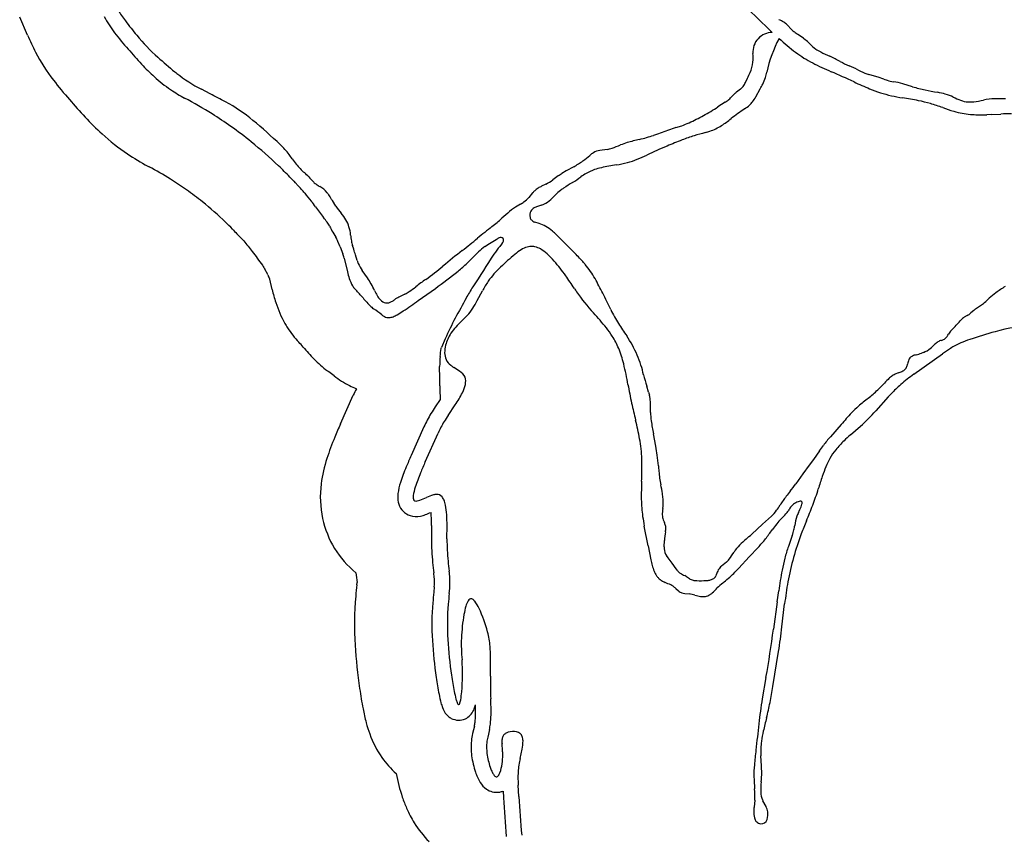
# Model space of a CAD drawing. Extents: x 0.09 to 7.78, y 0.05 to 9.07.
# Tile 2 of 12: x 0.48 to 3.66, y 1.66 to 4.3. Entities that reach past the tile are written whole.
import ezdxf

# ---------------------------------------------------------------- set-up
doc = ezdxf.new("R2010")
doc.units = 0

msp = doc.modelspace()

# ---------------------------------------------------------------- linework, layer by layer
at = {"layer": 'Default', "color": 6, "linetype": 'CONTINUOUS'}
for p, q in [((0.5045, 4.2509), (0.479377, 4.309018)), ((1.280378, 3.478747), (1.278832, 3.481214)), ((1.281211, 3.476588), (1.280378, 3.478747)), ((1.287117, 3.462038), (1.283089, 3.47187)), ((1.294963, 3.428654), (1.287117, 3.462038)), ((1.515885, 2.994), (1.557275, 3.086694)), ((1.568637, 2.474329), (1.569295, 2.481815))]:
    msp.add_line(p, q, dxfattribs=at)
at = {"layer": 'Default', "color": 132, "linetype": 'CONTINUOUS'}
for p, q in [((2.973656, 4.26903), (2.959636, 4.283824)), ((3.011801, 4.240815), (2.994104, 4.252539)), ((3.011801, 4.240815), (3.017006, 4.236852)), ((3.182499, 4.141437), (3.159115, 4.151705)), ((2.824438, 4.09801), (2.830849, 4.112125)), ((3.241882, 4.11834), (3.223055, 4.123617)), ((3.253338, 4.11484), (3.241882, 4.11834)), ((3.27114, 4.108394), (3.253338, 4.11484)), ((3.27114, 4.108394), (3.281929, 4.104867)), ((1.094608, 4.061267), (1.066579, 4.075747)), ((2.808172, 4.076132), (2.795614, 4.066825)), ((2.857824, 4.051171), (2.872167, 4.077315)), ((3.364363, 4.084129), (3.332545, 4.093757)), ((2.759263, 4.034218), (2.768199, 4.040822)), ((2.788219, 4.06013), (2.778512, 4.050162)), ((2.759263, 4.034218), (2.73537, 4.018664)), ((3.620185, 3.994232), (3.604036, 3.993542)), ((3.620185, 3.994232), (3.650034, 3.995848)), ((2.599781, 3.951869), (2.618427, 3.957984)), ((2.540644, 3.931155), (2.52777, 3.926922)), ((2.575809, 3.943923), (2.540644, 3.931155)), ((2.377172, 3.881393), (2.35338, 3.878016)), ((2.269437, 3.82548), (2.24548, 3.812046)), ((2.219419, 3.795496), (2.202077, 3.783008)), ((2.24548, 3.812046), (2.231503, 3.803671)), ((2.178879, 3.769009), (2.16569, 3.762445)), ((2.136683, 3.740671), (2.124046, 3.725841)), ((1.500783, 3.697838), (1.48966, 3.715992)), ((2.097975, 3.70477), (2.081502, 3.694918)), ((2.165381, 3.701257), (2.152431, 3.696847)), ((2.165381, 3.701257), (2.173235, 3.70434)), ((2.056138, 3.675727), (2.037724, 3.659091)), ((2.158047, 3.641903), (2.143479, 3.646571)), ((1.558504, 3.558509), (1.554665, 3.570344)), ((1.569659, 3.5228), (1.564374, 3.540631)), ((1.60293, 3.465904), (1.58643, 3.489902)), ((1.724126, 3.413306), (1.70487, 3.404111)), ((3.568044, 3.366058), (3.584041, 3.376731)), ((3.541285, 3.344689), (3.531434, 3.339097)), ((3.552783, 3.353141), (3.546823, 3.348277)), ((3.561921, 3.361268), (3.552783, 3.353141)), ((3.568044, 3.366058), (3.561921, 3.361268)), ((3.399555, 3.225122), (3.393351, 3.222788)), ((3.318199, 3.159147), (3.307879, 3.154915)), ((2.51154, 3.097247), (2.505413, 3.116519)), ((2.51154, 3.097247), (2.514305, 3.086748)), ((2.517585, 3.031229), (2.51745, 3.048483)), ((3.133786, 2.991974), (3.09875, 2.952484)), ((2.534466, 2.922186), (2.527012, 2.96202)), ((3.063233, 2.906702), (3.044017, 2.878987)), ((3.063233, 2.906702), (3.076203, 2.924797)), ((3.044017, 2.878987), (3.030519, 2.860563)), ((3.009944, 2.833027), (2.987234, 2.800993)), ((3.030519, 2.860563), (3.009944, 2.833027)), ((2.565253, 2.668249), (2.5623, 2.675504)), ((2.898956, 2.686969), (2.879991, 2.670212)), ((2.898956, 2.686969), (2.908315, 2.695845)), ((2.879991, 2.670212), (2.844963, 2.638183)), ((2.561398, 2.596967), (2.56258, 2.617062)), ((2.561398, 2.596967), (2.561574, 2.590576)), ((2.574935, 2.560888), (2.569492, 2.568603)), ((2.587755, 2.543885), (2.574935, 2.560888)), ((2.762684, 2.547611), (2.747141, 2.534685)), ((2.600524, 2.525893), (2.587755, 2.543885)), ((2.605571, 2.519359), (2.600524, 2.525893)), ((2.733466, 2.51546), (2.728702, 2.503468)), ((2.643334, 2.493984), (2.634294, 2.50029))]:
    msp.add_line(p, q, dxfattribs=at)
at = {"layer": 'Default', "color": 202, "linetype": 'CONTINUOUS'}
for p, q in [((1.490691, 3.61394), (1.500744, 3.597893)), ((1.514428, 3.566643), (1.507823, 3.58375)), ((1.514428, 3.566643), (1.523678, 3.544065)), ((1.981921, 3.567475), (1.97664, 3.563673)), ((1.981921, 3.567475), (1.997048, 3.576899)), ((1.997048, 3.576899), (2.018599, 3.590019)), ((2.018599, 3.590019), (2.024992, 3.594184)), ((2.03619, 3.575552), (2.030271, 3.568023)), ((2.039862, 3.580647), (2.03619, 3.575552)), ((1.925181, 3.513946), (1.957756, 3.546365)), ((1.527888, 3.530288), (1.538331, 3.485856)), ((1.76729, 3.392698), (1.822443, 3.432264)), ((1.854575, 3.269574), (1.842167, 3.240911)), ((1.838165, 3.073), (1.822312, 3.049689)), ((1.785551, 2.984761), (1.74416, 2.892067)), ((1.810097, 2.665665), (1.809983, 2.622426)), ((1.818973, 2.467181), (1.817498, 2.4504)), ((1.862817, 2.050376), (1.864233, 2.04915)), ((1.948537, 2.017825), (1.942947, 1.993369)), ((2.041075, 1.80766), (2.042319, 1.7866))]:
    msp.add_line(p, q, dxfattribs=at)
at = {"layer": 'Default', "color": 12, "linetype": 'CONTINUOUS'}
for p, q in [((1.957957, 3.39259), (1.974748, 3.424245)), ((3.368933, 3.154952), (3.461577, 3.221139)), ((1.900679, 3.164575), (1.882009, 3.176813)), ((3.28599, 3.0816), (3.29498, 3.09117)), ((1.863656, 3.021571), (1.886934, 3.055799)), ((3.28599, 3.0816), (3.245578, 3.036519)), ((1.789815, 2.871681), (1.831206, 2.964374)), ((3.164041, 2.959135), (3.195626, 2.986981)), ((1.859983, 2.622294), (1.860097, 2.665534)), ((2.510476, 2.600438), (2.497624, 2.66408)), ((2.975642, 2.633906), (2.963271, 2.598545)), ((2.510476, 2.600438), (2.51874, 2.554869)), ((2.835954, 2.565161), (2.865188, 2.595124)), ((2.835954, 2.565161), (2.80272, 2.527959)), ((1.867268, 2.445598), (1.868781, 2.462803)), ((2.599875, 2.461843), (2.607797, 2.454567)), ((2.926788, 2.419406), (2.931728, 2.454368)), ((2.628072, 2.446587), (2.642074, 2.444839)), ((2.926788, 2.419406), (2.914855, 2.330528)), ((2.942325, 2.338395), (2.951063, 2.412632)), ((2.913147, 2.145549), (2.931249, 2.258613)), ((2.890762, 2.174109), (2.878906, 2.105943)), ((1.895548, 2.088174), (1.896964, 2.086947)), ((1.99728, 2.006684), (1.99169, 1.982228)), ((2.039668, 1.938855), (2.037854, 1.960061)), ((2.09594, 1.912754), (2.102604, 1.943045)), ((2.09594, 1.912754), (2.093057, 1.897368)), ((2.876305, 1.889412), (2.874521, 1.921564)), ((2.092232, 1.789548), (2.090025, 1.826913)), ((2.85435, 1.777893), (2.852038, 1.755484)), ((2.890795, 1.757509), (2.881045, 1.776152))]:
    msp.add_line(p, q, dxfattribs=at)
at = {"layer": 'Default', "color": 132, "linetype": 'CONTINUOUS'}
for centre, radius, start, end in [((1.266646, 4.635238), 0.559666, 212.88633, 217.236796), ((4.504396, 5.983489), 2.34738, 224.235794, 227.25789), ((1.932988, 5.141693), 1.39663, 217.236796, 219.652201), ((2.885659, 4.189084), 0.121104, 58.817047, 67.165389), ((2.917931, 4.242407), 0.058776, 44.801357, 58.817047), ((3.068692, 4.366208), 0.135924, 225.638439, 230.679192), ((1.391923, 4.693254), 0.693886, 219.652201, 227.793531), ((2.911461, 4.196501), 0.063035, 90.20973, 184.531953), ((3.322424, 4.03575), 0.439822, 152.348475, 167.531652), ((3.404177, 4.753683), 0.697258, 227.468642, 233.213159), ((3.072422, 4.370761), 0.14181, 230.679192, 236.477006), ((2.905205, 4.102833), 0.17453, 43.244699, 50.164646), ((3.119958, 4.304815), 0.120285, 223.244699, 235.36781), ((3.129267, 4.318293), 0.136665, 235.36781, 243.232788), ((1.83364, 5.18029), 1.351394, 227.793531, 230.858461), ((2.671033, 4.177444), 0.178147, 355.518176, 364.531953), ((3.223749, 4.512385), 0.395963, 233.213159, 242.636788), ((3.354306, 4.764427), 0.636343, 243.232788, 246.132539), ((2.921194, 3.785554), 0.434067, 61.175441, 66.132539), ((2.742435, 4.174268), 0.106742, 335.392501, 354.222377), ((3.446153, 4.942121), 0.879839, 242.636788, 246.924016), ((3.302901, 4.479173), 0.357645, 241.175441, 246.294533), ((3.559497, 4.902814), 0.849601, 243.657571, 245.735209), ((1.322225, 4.551926), 0.541218, 230.858461, 231.712969), ((1.294325, 4.516581), 0.496188, 231.712969, 242.67805), ((2.473653, 4.297369), 0.402373, 332.588421, 335.392501), ((2.776181, 4.145506), 0.116933, 332.992437, 344.327437), ((2.590722, 4.19754), 0.309553, 344.327437, 347.531652), ((2.219212, 2.062253), 2.2505, 64.864543, 66.924016), ((3.259097, 4.241689), 0.123451, 246.741631, 253.024809), ((3.336183, 4.301413), 0.203897, 254.56846, 260.623801), ((2.781167, 4.112567), 0.045351, 306.544414, 322.767447), ((2.762141, 4.124213), 0.067584, 324.666312, 337.187514), ((2.587658, 4.241594), 0.328531, 329.997274, 332.992437), ((3.706598, 5.232372), 1.25121, 244.864543, 247.397145), ((3.386944, 4.464562), 0.419518, 247.397145, 257.449705), ((3.255593, 3.81335), 0.290775, 74.654134, 80.623801), ((3.504728, 4.547994), 0.484637, 253.164223, 258.147164), ((3.72063, 5.576717), 1.535772, 258.147164, 259.652679), ((0.317828, 2.513673), 1.731599, 61.491612, 63.346682), ((2.699072, 4.127515), 0.11088, 308.568094, 315.76264), ((2.844989, 4.004851), 0.079238, 128.54453, 135.76264), ((2.749466, 4.110616), 0.123593, 322.506534, 331.251035), ((3.434105, 4.676409), 0.636551, 257.449705, 260.80245), ((3.072756, 2.44477), 1.624154, 78.967151, 80.80245), ((3.394713, 3.791694), 0.278761, 74.292344, 79.652679), ((3.424738, 3.898455), 0.167859, 64.914698, 74.292344), ((3.624053, 4.311948), 0.291183, 243.889826, 248.901346), ((3.522498, 4.388418), 0.354889, 276.388982, 281.524034), ((3.641566, 3.804436), 0.241108, 92.717753, 101.524034), ((3.641173, 3.614062), 0.431351, 86.922132, 91.466522), ((0.880684, 3.549962), 0.552319, 50.371886, 61.491612), ((2.326932, 4.646086), 0.748652, 298.905323, 303.063241), ((3.082421, 3.608576), 0.480907, 122.888121, 129.263855), ((2.7464, 4.128222), 0.137917, 302.888121, 311.415042), ((2.788017, 4.081042), 0.075004, 311.415042, 322.506534), ((3.306361, 3.642897), 0.403466, 73.355761, 78.967151), ((3.190619, 3.255741), 0.807552, 70.369994, 73.355761), ((3.670963, 4.602471), 0.622277, 250.369994, 253.797439), ((3.547389, 4.113255), 0.078212, 248.901346, 267.595236), ((3.549004, 4.151702), 0.116693, 267.595236, 276.388982), ((2.224741, 4.871952), 0.995969, 294.776365, 297.771045), ((2.578915, 4.224533), 0.314658, 302.292712, 309.263855), ((3.583695, 4.302142), 0.309526, 253.797439, 255.202382), ((3.577102, 4.277185), 0.283713, 255.202382, 266.086006), ((3.586211, 4.410317), 0.417156, 266.086006, 272.449004), ((3.676811, 3.501015), 0.495557, 89.203883, 93.097486), ((0.177322, 2.700593), 1.655108, 46.262272, 50.371886), ((2.780304, 3.367124), 0.611976, 107.156524, 109.521183), ((2.522362, 4.227142), 0.285788, 289.641891, 294.776365), ((2.647051, 4.116721), 0.18712, 289.491851, 302.292712), ((2.641772, 3.222485), 0.709384, 103.031527, 106.336425), ((2.317165, 4.567472), 0.674284, 284.133617, 288.200228), ((2.840267, 3.347682), 0.605863, 107.467396, 111.375849), ((3.881844, -0.395912), 4.491361, 105.317452, 105.806971), ((2.64174, 4.131726), 0.203037, 285.317452, 289.491851), ((1.135879, 3.702343), 0.268626, 37.194957, 46.262272), ((2.359198, 3.98708), 0.107205, 279.651834, 288.847063), ((2.26145, 4.273443), 0.409791, 288.847063, 292.806703), ((2.513538, 3.659976), 0.253486, 106.336425, 111.582822), ((3.086945, 2.659431), 1.336434, 112.701102, 115.761444), ((3.439826, 1.815887), 2.250815, 111.375849, 112.701102), ((1.025634, 3.618678), 0.407023, 34.836937, 37.194957), ((1.674222, 4.070079), 0.383185, 214.836937, 218.091186), ((2.102406, 4.11432), 0.334192, 306.065654, 311.03981), ((2.385384, 3.786175), 0.099132, 121.680527, 129.873555), ((2.362198, 3.823744), 0.054984, 99.229193, 121.680527), ((2.310913, 4.267491), 0.449086, 291.421487, 295.761444), ((1.513748, 3.944291), 0.179288, 218.091186, 230.288296), ((2.108096, 4.114818), 0.33128, 299.14495, 305.219468), ((2.401292, 3.631349), 0.195702, 102.498129, 109.330973), ((2.528092, 3.059302), 0.781634, 98.914825, 102.498129), ((2.321033, 4.322641), 0.498609, 279.92416, 284.150025), ((2.378131, 4.096161), 0.265042, 284.150025, 291.421487), ((1.26909, 3.656729), 0.198294, 43.240989, 48.994385), ((1.63775, 3.983583), 0.294539, 220.428615, 224.947694), ((2.36477, 3.59365), 0.248735, 122.396757, 125.758071), ((1.581929, 4.827575), 1.255497, 303.010658, 304.480947), ((2.463273, 3.544298), 0.301285, 120.578237, 124.480947), ((2.385885, 3.675267), 0.14916, 109.330973, 120.578237), ((1.4772, 3.825912), 0.069546, 226.455936, 235.842005), ((1.551965, 3.936099), 0.202703, 235.842005, 239.544134), ((1.410014, 3.691416), 0.080188, 38.704229, 60.729451), ((2.192005, 3.695728), 0.071164, 121.823285, 133.145403), ((2.226819, 3.639631), 0.137186, 116.460971, 121.823285), ((2.104393, 3.918659), 0.167162, 296.460971, 305.758071), ((2.340341, 3.60348), 0.184411, 124.165835, 127.927298), ((2.610524, 3.205408), 0.665514, 121.185121, 124.165835), ((1.36079, 3.651974), 0.143263, 33.741414, 38.704229), ((1.221862, 3.559176), 0.310335, 30.352296, 33.741414), ((2.059659, 3.780705), 0.084592, 305.468201, 319.565724), ((2.202233, 3.684816), 0.08612, 133.145403, 139.565724), ((1.854437, 4.082263), 0.497916, 313.205378, 315.642711), ((2.328359, 3.618856), 0.164917, 127.927298, 135.642711), ((1.676751, 3.812843), 0.210217, 213.16685, 221.023348), ((2.178851, 3.5399), 0.18305, 122.128064, 132.096106), ((2.015432, 3.842783), 0.160813, 300.882933, 305.468201), ((2.153123, 3.66942), 0.025418, 116.951624, 150.791569), ((2.174492, 3.632074), 0.068426, 108.808509, 118.728063), ((2.13715, 3.781261), 0.084964, 295.131575, 313.205378), ((1.402098, 3.573895), 0.153831, 31.250386, 41.023348), ((1.636455, 4.103245), 0.598573, 308.053734, 312.096106), ((2.156357, 3.66844), 0.028729, 152.232831, 193.163893), ((2.148285, 3.666552), 0.020438, 193.163893, 220.193534), ((1.441844, 3.600687), 0.105978, 16.700115, 30.01453), ((1.402831, 3.588982), 0.146708, 6.081045, 16.700115), ((3.403912, 1.845371), 2.268813, 128.053734, 129.567845), ((2.151321, 3.671045), 0.0257, 223.477831, 252.234306), ((2.123967, 3.53554), 0.111689, 60.418031, 72.234306), ((2.1149, 3.519568), 0.130056, 48.692906, 60.418031), ((1.934096, 3.64558), 0.387563, 186.081045, 188.853344), ((1.956493, 3.339301), 0.370033, 43.192094, 48.692906), ((1.668696, 3.604241), 0.118962, 188.853344, 196.555194), ((0.57621, 5.267384), 2.17034, 307.893973, 309.567845), ((4.573097, 5.891216), 3.285023, 224.405794, 225.484548), ((1.25429, 3.448724), 0.323417, 16.509499, 19.843586), ((3.191547, 1.907106), 2.087765, 127.893973, 130.091585), ((1.792622, 3.063311), 0.680843, 41.971037, 45.484548), ((1.683412, 3.560144), 0.119726, 198.174413, 203.085701), ((1.711556, 3.575931), 0.151847, 204.401537, 214.509827), ((1.306585, 4.146238), 0.839143, 305.315333, 310.091585), ((2.048644, 3.293599), 0.336488, 39.869192, 41.971037), ((2.075953, 3.316408), 0.300907, 29.306778, 39.869192), ((1.372792, 3.307676), 0.279284, 29.893565, 34.509827), ((1.408306, 3.328092), 0.238319, 24.048246, 29.893565), ((1.528659, 3.725642), 0.369022, 304.581718, 308.673594), ((2.365285, 2.651831), 0.992276, 125.315333, 127.643556), ((1.448562, 2.964235), 1.020383, 26.318346, 29.306778), ((3.928823, 3.009629), 0.503936, 121.774657, 125.849931), ((1.787037, 3.497097), 0.176409, 204.048246, 209.891041), ((1.693659, 3.443421), 0.068703, 209.891041, 224.845467), ((1.741067, 3.328311), 0.083999, 115.526304, 126.807292), ((1.656003, 3.540921), 0.14466, 298.094195, 304.581718), ((-1.695281, 1.409198), 4.527788, 25.572846, 26.318346), ((3.775026, 3.222484), 0.241331, 125.849931, 132.483597), ((1.667325, 3.416373), 0.030964, 223.723497, 259.793302), ((1.666483, 3.415684), 0.030145, 261.136041, 299.079302), ((1.639849, 3.463577), 0.084945, 299.079302, 306.807292), ((3.516173, 3.478457), 0.122287, 303.709767, 311.187249), ((3.288677, 3.738441), 0.467752, 311.187249, 313.733313), ((2.750659, 3.536746), 0.400989, 205.572846, 212.949528), ((3.513489, 3.393656), 0.056307, 299.581503, 306.299525), ((4.657889, 4.772929), 2.673801, 212.949528, 213.980979), ((2.881876, 3.901338), 0.857223, 315.681173, 318.2567), ((3.557532, 3.298433), 0.048318, 122.693088, 138.2567), ((2.115652, 3.059396), 0.392004, 23.698877, 33.980979), ((3.451237, 3.295161), 0.031067, 301.003185, 324.214879), ((3.419969, 3.315924), 0.068588, 325.418016, 332.60541), ((3.530698, 3.258541), 0.056126, 144.437743, 152.60541), ((3.55967, 3.234099), 0.093959, 133.336893, 142.587958), ((3.148262, 3.550269), 0.414652, 311.225718, 313.807366), ((3.480609, 3.20379), 0.065455, 121.39589, 133.807366), ((3.472132, 3.214936), 0.051544, 106.777423, 119.807313), ((3.442886, 3.311943), 0.049776, 286.777423, 299.291612), ((2.202932, 3.097707), 0.296686, 16.856332, 23.698877), ((3.375581, 3.188758), 0.027379, 114.39268, 136.477577), ((3.395692, 3.144409), 0.076075, 105.316622, 114.39268), ((3.293616, 3.542528), 0.334934, 284.168026, 287.323943), ((3.367267, 3.30337), 0.084648, 292.422912, 309.869059), ((1.959667, 3.024), 0.550872, 13.561695, 16.856332), ((3.296066, 3.198144), 0.053179, 337.171717, 348.812323), ((3.416437, 3.176588), 0.069122, 158.455682, 170.643302), ((3.370387, 3.19434), 0.019774, 137.840091, 157.29975), ((3.015711, 3.278736), 0.535461, 193.561695, 197.63481), ((3.336701, 3.093329), 0.067997, 115.079802, 126.923173), ((3.27288, 3.286648), 0.135316, 289.567209, 295.056561), ((3.315182, 3.197699), 0.036828, 294.04476, 314.415156), ((3.325777, 3.186071), 0.021115, 315.963687, 336.087673), ((3.051863, 3.323823), 0.297211, 312.29259, 317.065189), ((3.630444, 2.802108), 0.481913, 135.779876, 138.509501), ((3.351713, 3.073353), 0.092985, 126.923173, 135.779876), ((2.401554, 3.060615), 0.11574, 2.813559, 13.048978), ((2.80511, 3.595072), 0.663903, 308.828883, 312.29259), ((2.243458, 3.052846), 0.274027, 359.087821, 362.813559), ((3.865922, 2.277049), 1.027991, 128.828883, 131.152201), ((2.777707, 3.041256), 0.260315, 182.207679, 188.156356), ((3.705174, 2.519787), 0.741246, 136.505413, 140.430102), ((3.40426, 2.805289), 0.326444, 131.152201, 136.505413), ((3.515692, 3.147028), 1.005842, 188.156356, 190.598955), ((3.414787, 2.672093), 0.422491, 138.420299, 143.264044), ((1.857328, 2.795476), 0.688891, 8.148572, 10.598955), ((2.039907, 2.821619), 0.50445, 4.236001, 8.148572), ((3.385183, 2.921259), 0.844512, 184.236001, 185.454573), ((2.958495, 2.880515), 0.415882, 185.454573, 191.516261), ((2.571865, 3.095464), 0.509161, 321.22599, 324.665733), ((1.860922, 2.656887), 0.704241, 9.16275, 11.516261), ((2.334606, 2.733291), 0.224435, 4.760405, 9.16275), ((3.762056, 2.139414), 1.017465, 141.22599, 142.402998), ((2.419899, 2.740394), 0.138846, 351.807745, 364.760405), ((3.239651, 2.541676), 0.358131, 142.402998, 147.914738), ((2.682622, 2.700264), 0.126935, 170.776548, 180.187814), ((2.799612, 2.806033), 0.154783, 314.611169, 323.991845), ((2.684187, 2.889919), 0.297471, 323.991845, 327.914738), ((2.599872, 2.699992), 0.044185, 180.187814, 200.834246), ((2.676714, 2.729234), 0.126402, 200.834246, 205.155509), ((2.718825, 2.6138), 0.156279, 168.205506, 178.80394), ((2.535737, 2.657355), 0.031462, 0.556073, 20.258304), ((2.502522, 2.658966), 0.064689, 348.205506, 358.84353), ((3.048275, 2.363184), 0.340706, 130.628493, 135.468946), ((2.316235, 3.216411), 0.783518, 310.628493, 312.439592), ((2.605445, 2.593972), 0.044002, 184.426239, 215.207124), ((2.567135, 2.716102), 0.259087, 322.032609, 328.281629), ((2.907105, 2.502062), 0.142674, 135.468946, 146.942564), ((2.708928, 2.607764), 0.080673, 311.785848, 320.737759), ((2.63832, 2.546463), 0.04251, 219.611689, 235.01592), ((2.790869, 2.49097), 0.062408, 150.108947, 156.895516), ((2.779406, 2.497559), 0.049186, 130.992465, 150.108947), ((2.68116, 2.620182), 0.127673, 238.234296, 245.463405), ((2.60105, 2.452638), 0.058103, 55.098511, 62.208032), ((2.662146, 2.522997), 0.034578, 237.039258, 258.284318), ((2.66966, 2.559227), 0.07158, 258.284318, 267.721056), ((2.67915, 2.797709), 0.31025, 267.721056, 273.465293), ((2.69321, 2.565529), 0.077645, 273.465293, 281.85442), ((2.700858, 2.529092), 0.040414, 281.85442, 297.208477), ((2.710266, 2.510792), 0.019837, 297.208477, 338.333522)]:
    msp.add_arc(centre, radius, start, end, dxfattribs=at)
at = {"layer": 'Default', "color": 202, "linetype": 'CONTINUOUS'}
for centre, radius, start, end in [((1.054548, 4.466641), 0.339795, 207.354827, 217.783076), ((1.607045, 4.894941), 1.038862, 217.783076, 221.560455), ((1.692138, 4.926464), 1.123926, 219.884842, 223.202565), ((1.428306, 4.678687), 0.761986, 223.202565, 227.592103), ((1.221112, 4.451844), 0.454761, 227.592103, 236.054699), ((1.273302, 4.529378), 0.548225, 236.054699, 241.575987), ((0.507655, 3.068949), 1.100807, 57.388559, 62.710998), ((0.129032, 2.477175), 1.803339, 55.066136, 57.388559), ((0.514644, 3.029241), 1.129935, 50.871049, 55.066136), ((0.211206, 2.656245), 1.610769, 46.701243, 50.871049), ((0.873359, 3.358936), 0.645252, 42.135412, 46.701243), ((1.61676, 4.031485), 0.357228, 222.135412, 226.14649), ((1.117678, 3.512019), 0.363138, 44.354699, 46.14649), ((1.149653, 3.543282), 0.318419, 38.065398, 44.354699), ((1.982965, 4.19587), 0.740013, 218.065398, 220.627121), ((1.245526, 3.563202), 0.231627, 34.94134, 40.627121), ((2.130797, 4.181726), 0.848316, 214.94134, 217.871273), ((1.217382, 3.459004), 0.316548, 36.209964, 39.640842), ((1.393316, 3.587815), 0.0985, 27.424796, 36.209964), ((1.793949, 3.782842), 0.347122, 205.54005, 209.115964), ((1.430526, 3.553903), 0.082859, 21.113635, 32.066421), ((2.036037, 3.578283), 0.019361, 103.495463, 124.785396), ((2.033687, 3.588076), 0.009289, 10.834585, 103.495463), ((2.177505, 3.325561), 0.311519, 130.149976, 134.862669), ((2.328041, 3.333924), 0.378774, 141.826424, 146.58515), ((2.028495, 3.589361), 0.014322, 322.528171, 361.846824), ((1.421086, 3.505185), 0.109713, 13.227072, 20.755289), ((8.423675, -0.687673), 7.681513, 146.58515, 147.522106), ((1.672142, 3.768202), 0.358713, 308.549455, 314.862669), ((1.746395, 3.534761), 0.213734, 193.227072, 199.138234), ((0.762689, 4.909517), 1.818064, 305.654969, 308.549455), ((1.664512, 3.501255), 0.125484, 196.942071, 209.012321), ((1.604691, 3.472668), 0.059441, 212.883444, 224.726758), ((2.54893, 3.051766), 0.717603, 147.522106, 150.867007), ((1.005039, 2.908061), 0.764208, 40.566712, 43.163004), ((2.121533, 3.863888), 0.705542, 220.566712, 223.666151), ((1.679315, 3.441795), 0.094215, 223.666151, 233.258424), ((0.806369, 4.732182), 1.64851, 303.611869, 305.654969), ((5.456305, 1.431348), 4.046054, 150.867007, 151.910835), ((1.186186, 2.753731), 0.752332, 52.019223, 54.51051), ((1.683874, 3.391184), 0.056395, 232.019223, 242.992929), ((1.671343, 3.366597), 0.0288, 242.992929, 273.715361), ((1.670464, 3.380127), 0.042358, 273.715361, 291.615751), ((1.648844, 3.434691), 0.101049, 291.615751, 299.903769), ((1.520677, 3.657545), 0.35813, 299.903769, 303.611869), ((2.688222, 2.908694), 0.908406, 151.910835, 156.592567), ((-4.077369, 3.842449), 5.94896, 353.918302, 354.166599), ((1.711181, 3.297614), 0.142732, 335.232971, 336.592567), ((2.174635, 3.176322), 0.338432, 173.918302, 179.337532), ((-2.369045, 3.13792), 4.205485, 359.724915, 360.576509), ((2.868262, 3.136249), 1.032037, 181.028255, 183.513641), ((2.131134, 2.830446), 0.378471, 148.557085, 155.937598), ((2.265447, 2.748323), 0.535901, 145.781306, 148.557085), ((3.245487, 2.221673), 1.644205, 155.937598, 157.345302), ((2.342105, 2.598727), 0.665293, 157.345302, 161.917649), ((1.900207, 2.743011), 0.200437, 161.917649, 172.591908), ((1.78252, 2.758313), 0.081759, 172.591908, 192.22019), ((1.759536, 2.75296), 0.058164, 191.859398, 244.70696), ((1.641577, 3.090943), 0.417317, 290.931532, 293.561035), ((1.630027, 2.688248), 0.179499, 3.114642, 6.451288), ((1.756048, 2.745579), 0.05, 244.70696, 252.023155), ((1.760487, 2.75926), 0.064383, 252.023155, 282.601525), ((1.752904, 2.799888), 0.105697, 281.808427, 290.931532), ((1.242515, 2.667162), 0.567585, 359.848968, 363.114642), ((2.566534, 2.620432), 0.756554, 179.848968, 185.657741), ((3.107196, 2.673994), 1.299862, 185.657741, 187.13617), ((1.480851, 2.47038), 0.339179, 3.964829, 7.13617), ((1.649547, 2.482072), 0.170079, 354.97705, 363.964829), ((3.638029, 2.259288), 1.830535, 174.007286, 175.078629), ((2.634753, 2.345676), 0.823547, 175.078629, 183.562387), ((3.278863, 2.385776), 1.468904, 183.562387, 188.269635), ((3.065613, 2.354781), 1.253413, 188.269635, 190.771922), ((2.240524, 2.197806), 0.413524, 190.771922, 194.771097), ((2.001636, 2.134818), 0.166472, 194.771097, 200.200647), ((1.915459, 2.102124), 0.074311, 199.487209, 215.01724), ((1.895803, 2.091573), 0.055392, 300.138902, 340.650249), ((1.845874, 2.11175), 0.109215, 339.341409, 346.582062), ((1.086049, 2.066216), 0.866294, 359.201132, 361.335477), ((1.895548, 2.088174), 0.05, 215.01724, 229.108304), ((1.896964, 2.086947), 0.05, 229.108304, 242.475151), ((1.897776, 2.088504), 0.051756, 242.475151, 294.722571), ((1.89851, 2.086909), 0.05, 294.722571, 300.138902), ((1.722871, 2.057337), 0.22941, 353.097336, 359.201132), ((1.835121, 2.043748), 0.11634, 347.125349, 353.097336), ((2.142315, 1.9478), 0.20451, 167.125349, 173.778187), ((2.13478, 1.948622), 0.196929, 173.778187, 187.815952), ((2.219332, 1.960228), 0.282274, 187.815952, 198.884346), ((2.15745, 1.93906), 0.216872, 198.884346, 203.614577), ((2.075338, 1.903161), 0.127256, 203.614577, 211.979766), ((2.030341, 1.873774), 0.073532, 211.125648, 234.304625), ((2.020151, 1.859591), 0.056068, 234.304625, 276.735107), ((2.020863, 1.853565), 0.05, 276.735107, 281.418425), ((2.019308, 1.861264), 0.057855, 281.418425, 292.100733), ((2.092232, 1.789548), 0.05, 183.380141, 183.936062), ((16.575902, 2.786105), 14.567914, 183.936062, 184.430231)]:
    msp.add_arc(centre, radius, start, end, dxfattribs=at)
at = {"layer": 'Default', "color": 6, "linetype": 'CONTINUOUS'}
for centre, radius, start, end in [((1.313509, 4.600615), 0.88136, 203.37771, 207.354827), ((1.054548, 4.466641), 0.589795, 207.354827, 217.783076), ((1.607045, 4.894941), 1.288862, 217.783076, 221.397336), ((1.692138, 4.926464), 1.373926, 220.036734, 223.202565), ((1.428306, 4.678687), 1.011986, 223.202565, 227.592103), ((1.221112, 4.451844), 0.704761, 227.592103, 236.054699), ((1.273302, 4.529378), 0.798225, 236.054699, 241.575987), ((1.012351, 4.047242), 0.25, 241.575987, 242.710998), ((0.507655, 3.068949), 0.850807, 57.388559, 62.710998), ((0.129032, 2.477175), 1.553339, 55.066136, 57.388559), ((0.514644, 3.029241), 0.879935, 50.871049, 55.066136), ((0.211206, 2.656245), 1.360769, 46.701243, 50.871049), ((0.873359, 3.358936), 0.395252, 42.135412, 46.701243), ((1.61676, 4.031485), 0.607228, 222.135412, 226.14649), ((1.117678, 3.512019), 0.113138, 44.354699, 46.14649), ((1.149653, 3.543282), 0.068419, 38.065398, 44.354699), ((1.982965, 4.19587), 0.990013, 218.065398, 220.574296), ((2.130797, 4.181726), 1.098316, 214.988913, 217.871273), ((1.461143, 3.660954), 0.25, 217.871273, 218.220008), ((1.793949, 3.782842), 0.597122, 207.590754, 209.115964), ((1.490691, 3.61394), 0.25, 209.115964, 212.066421), ((1.514428, 3.566643), 0.25, 201.113635, 202.277448), ((1.746395, 3.534761), 0.463734, 193.227072, 198.593711), ((1.664512, 3.501255), 0.375484, 197.73184, 209.012321), ((1.554774, 3.440396), 0.25, 209.012321, 212.883444), ((1.604691, 3.472668), 0.309441, 212.883444, 223.797457), ((1.005039, 2.908061), 0.514208, 40.566712, 42.961952), ((2.121533, 3.863888), 0.955542, 220.566712, 223.666151), ((1.679315, 3.441795), 0.344215, 223.666151, 233.258424), ((1.622955, 3.366296), 0.25, 233.258424, 234.51051), ((1.186186, 2.753731), 0.502332, 52.019223, 54.51051), ((1.683874, 3.391184), 0.306395, 232.019223, 242.992929), ((1.671343, 3.366597), 0.2788, 242.992929, 248.077275), ((2.131134, 2.830446), 0.628471, 153.796136, 155.937598), ((3.245487, 2.221673), 1.894205, 155.937598, 157.345302), ((2.342105, 2.598727), 0.915293, 157.345302, 161.917649), ((1.900207, 2.743011), 0.450437, 161.917649, 172.591908), ((1.78252, 2.758313), 0.331759, 172.591908, 192.093302), ((1.759536, 2.75296), 0.308164, 192.01549, 231.017495), ((3.107196, 2.673994), 1.549862, 185.947111, 187.122883), ((3.638029, 2.259288), 2.080535, 174.067415, 175.078629), ((2.634753, 2.345676), 1.073547, 175.078629, 183.562387), ((3.278863, 2.385776), 1.718904, 183.562387, 188.269635), ((3.065613, 2.354781), 1.503413, 188.269635, 190.771922), ((2.240524, 2.197806), 0.663524, 190.771922, 194.771097), ((2.001636, 2.134818), 0.416472, 194.771097, 200.016112), ((1.915459, 2.102124), 0.324311, 199.8002, 215.01724), ((1.895548, 2.088174), 0.3, 215.01724, 228.24356), ((2.219332, 1.960228), 0.532274, 190.3741, 198.884346), ((2.15745, 1.93906), 0.466872, 198.884346, 203.614577), ((2.075338, 1.903161), 0.377256, 203.614577, 211.724607), ((2.030341, 1.873774), 0.323532, 211.488115, 225.114146)]:
    msp.add_arc(centre, radius, start, end, dxfattribs=at)
at = {"layer": 'Default', "color": 12, "linetype": 'CONTINUOUS'}
for centre, radius, start, end in [((2.143061, 3.487433), 0.08215, 107.246837, 121.870873), ((2.133042, 3.519705), 0.048359, 96.885859, 107.246837), ((2.132824, 3.52151), 0.046541, 75.694767, 96.885859), ((2.127331, 3.499969), 0.068771, 60.065091, 75.694767), ((2.747548, 2.752921), 1.034298, 130.251792, 133.665935), ((2.191065, 3.410224), 0.173066, 121.870873, 130.251792), ((2.095897, 3.445381), 0.131763, 48.481306, 60.065091), ((2.012892, 3.351622), 0.256985, 41.006721, 48.481306), ((2.304628, 3.216963), 0.392805, 133.665935, 138.205779), ((1.77872, 3.148011), 0.567299, 34.988593, 41.006721), ((2.189767, 3.31964), 0.238741, 138.205779, 145.295488), ((0.772413, 2.443686), 1.795601, 33.397872, 34.988593), ((2.220019, 3.298689), 0.27554, 145.295488, 152.891818), ((2.874518, 3.829656), 0.722287, 213.397872, 214.443095), ((2.771168, 3.758777), 0.596967, 214.443095, 222.815721), ((1.67941, 3.540339), 0.315307, 326.835214, 332.057153), ((1.636392, 3.611726), 0.393413, 313.652931, 317.229556), ((1.795755, 3.464307), 0.176321, 317.229556, 326.835214), ((1.686571, 2.753876), 0.881606, 38.655371, 42.815721), ((2.20783, 3.012767), 0.434411, 133.652931, 137.363373), ((3.77161, 2.808502), 0.503796, 91.461802, 106.223801), ((1.977283, 3.217595), 0.125641, 146.26752, 165.796107), ((2.006699, 3.197953), 0.161012, 137.363373, 146.26752), ((2.126482, 3.105749), 0.31828, 32.747426, 38.655371), ((2.190018, 3.146613), 0.242737, 22.214544, 32.747426), ((4.375136, 0.734369), 2.663952, 106.223801, 108.053059), ((1.950984, 3.224252), 0.098513, 165.796107, 180.035051), ((3.619128, 3.030298), 0.246405, 113.729212, 122.460536), ((3.648777, 2.962848), 0.320084, 108.053059, 113.729212), ((1.908026, 3.224226), 0.055554, 180.035051, 203.599241), ((2.085052, 3.103746), 0.356119, 13.713773, 22.214544), ((3.791419, 2.759443), 0.567415, 122.460536, 125.542588), ((1.901338, 3.223567), 0.049206, 206.015158, 233.28202), ((1.954895, 3.288008), 0.132954, 231.384262, 236.75604), ((1.501177, 2.961264), 0.957127, 9.639693, 13.713773), ((1.868053, 3.114802), 0.059513, 30.972857, 56.75604), ((3.69962, 2.692074), 0.568867, 125.542588, 131.031273), ((1.803071, 3.14812), 0.119253, 333.662031, 347.375668), ((1.866384, 3.132927), 0.05416, 348.421092, 373.346385), ((3.585513, 3.315288), 1.157061, 189.639693, 192.686073), ((3.609139, 2.796046), 0.431038, 131.031273, 136.789424), ((1.612349, 3.242538), 0.332067, 325.781306, 333.662031), ((4.863421, 3.602951), 2.466946, 192.686073, 193.986577), ((2.799137, 3.436728), 0.599563, 311.398841, 318.12558), ((2.131134, 2.830446), 0.328471, 148.557085, 155.937598), ((2.265447, 2.748323), 0.485901, 145.781306, 148.557085), ((1.558849, 2.779851), 0.938593, 10.220743, 13.986577), ((3.650493, 2.407341), 0.735603, 131.398841, 133.642666), ((2.030079, 2.864815), 0.459764, 1.952654, 10.220743), ((3.354405, 2.717801), 0.306589, 133.642666, 141.01976), ((3.267449, 2.788167), 0.194728, 141.01976, 150.922864), ((3.245487, 2.221673), 1.594205, 155.937598, 157.345302), ((1.891026, 2.860074), 0.598898, 359.757965, 361.952654), ((3.323439, 2.757033), 0.258793, 150.922864, 157.571748), ((2.342105, 2.598727), 0.615293, 157.345302, 161.917649), ((1.1274, 2.8633), 1.362531, 357.737318, 359.757965), ((3.496311, 2.68568), 0.445811, 157.571748, 161.820847), ((3.717965, 2.760942), 1.230056, 177.737318, 180.515459), ((5.020168, 2.185276), 2.049727, 161.820847, 163.012738), ((1.900207, 2.743011), 0.150437, 161.917649, 172.591908), ((2.294071, 3.018065), 0.800737, 339.020231, 343.012738), ((1.78252, 2.758313), 0.031759, 172.591908, 192.574962), ((1.759536, 2.75296), 0.008164, 191.029793, 244.70696), ((1.760487, 2.75926), 0.014383, 252.023155, 283.688854), ((1.752904, 2.799888), 0.055697, 281.377184, 290.931532), ((1.641577, 3.090943), 0.367317, 290.931532, 294.49777), ((1.853727, 2.625375), 0.144309, 105.177478, 114.49777), ((1.828156, 2.719639), 0.046639, 92.140542, 105.177478), ((1.827817, 2.745133), 0.021158, 39.824868, 93.802828), ((1.812754, 2.732572), 0.040772, 22.494248, 39.824868), ((1.771295, 2.715404), 0.085644, 10.881348, 22.494248), ((2.888913, 2.753483), 0.40097, 180.515459, 188.33437), ((3.016111, 2.685745), 0.060682, 110.848051, 126.717147), ((3.005429, 2.713792), 0.030669, 98.429794, 110.848051), ((3.002486, 2.733657), 0.010588, 82.013933, 98.429794), ((3.003566, 2.740212), 0.003949, 353.14659, 444.329999), ((2.988936, 2.739744), 0.018552, 345.113209, 359.988937), ((1.630027, 2.688248), 0.229499, 3.114642, 10.881348), ((2.89301, 2.759441), 0.083613, 317.834722, 326.508799), ((3.108603, 2.626041), 0.169972, 144.519534, 149.110214), ((3.007683, 2.697045), 0.046585, 126.717147, 143.587753), ((3.157501, 2.633238), 0.178298, 155.286493, 159.408573), ((2.684949, 2.859138), 0.345502, 334.018662, 337.461715), ((2.943618, 2.751791), 0.065444, 337.461715, 345.113209), ((0.96744, 3.526773), 2.221559, 337.620795, 339.020231), ((1.242515, 2.667162), 0.617585, 359.848968, 363.114642), ((3.076222, 2.780923), 0.590278, 188.33437, 191.416866), ((3.086884, 2.543048), 0.206153, 135.542912, 141.610115), ((2.674574, 2.957266), 0.378314, 314.499794, 317.834722), ((3.097219, 2.655886), 0.113902, 159.408573, 174.855302), ((4.610608, 2.026714), 1.718346, 157.620795, 159.138215), ((2.260679, 3.11242), 0.79683, 322.090554, 324.723214), ((3.264919, 2.40199), 0.433295, 141.610115, 144.723214), ((2.768265, 2.706458), 0.219702, 340.717219, 345.601061), ((2.870494, 2.680212), 0.114158, 345.601061, 352.89874), ((2.566534, 2.620432), 0.706554, 179.848968, 185.657741), ((2.628857, 2.825705), 0.330182, 315.705601, 322.090554), ((3.822028, 2.327242), 0.874441, 159.138215, 169.686086), ((3.446735, 2.429401), 0.512198, 160.717219, 165.20997), ((3.107196, 2.673994), 1.249862, 185.657741, 187.13617), ((2.799543, 2.611015), 0.286361, 191.307176, 195.022663), ((3.480614, 2.420456), 0.547238, 165.20997, 169.325495), ((1.480851, 2.47038), 0.389179, 3.964829, 7.13617), ((2.666824, 2.575397), 0.148945, 195.022663, 202.493497), ((2.606546, 2.550437), 0.083704, 202.493497, 214.033774), ((2.463251, 2.842951), 0.463097, 311.347166, 317.141886), ((4.405787, 2.246069), 1.488703, 169.325495, 171.956798), ((1.649547, 2.482072), 0.220079, 354.97705, 363.964829), ((2.582751, 2.534367), 0.054991, 214.033774, 224.995366), ((2.579812, 2.531428), 0.050834, 224.995366, 238.562821), ((2.607533, 2.576777), 0.103986, 238.562821, 245.80482), ((2.428218, 2.161383), 0.348474, 63.633634, 66.903866), ((2.29608, 3.032923), 0.71615, 309.460982, 311.347166), ((4.088278, 2.278789), 1.145065, 169.686086, 173.287531), ((2.549444, 2.405953), 0.075508, 57.202563, 63.633634), ((2.557172, 2.417945), 0.061242, 45.790889, 57.202563), ((2.627665, 2.477715), 0.030506, 229.361135, 253.980054), ((2.468427, 2.714432), 0.364547, 313.037827, 316.618468), ((2.936371, 2.255109), 0.291306, 129.460982, 134.173844), ((3.638029, 2.259288), 1.780535, 173.993764, 175.078629), ((1.987795, 2.386843), 0.069256, 149.037977, 164.805451), ((1.9433, 2.413538), 0.017368, 124.863865, 149.037977), ((1.937708, 2.421146), 0.007932, 55.455518, 123.13252), ((1.927148, 2.403568), 0.028428, 37.53006, 58.015705), ((1.847236, 2.342182), 0.129195, 25.569651, 37.53006), ((2.635265, 2.504184), 0.058045, 253.980054, 262.881575), ((2.613812, 2.275872), 0.171314, 73.890697, 80.504112), ((2.694078, 2.55379), 0.117963, 253.890697, 262.813087), ((2.686833, 2.496335), 0.060052, 262.813087, 277.707837), ((2.689964, 2.473198), 0.036705, 277.707837, 302.887682), ((2.678215, 2.491368), 0.058343, 302.887682, 311.959847), ((2.634753, 2.345676), 0.773547, 175.078629, 183.562387), ((2.150149, 2.337878), 0.238814, 163.677553, 170.192569), ((1.593313, 2.220688), 0.410687, 14.273422, 25.569651), ((2.499861, 2.277425), 0.593713, 170.192569, 177.662914), ((-1.133983, 2.874118), 4.085166, 350.133461, 352.353294), ((1.019329, 2.56472), 1.936269, 350.903891, 353.287531), ((3.278863, 2.385776), 1.418904, 183.562387, 188.269635), ((2.416876, 2.280812), 0.510659, 177.662914, 185.502586), ((1.707426, 2.249719), 0.292939, 4.988845, 14.273422), ((1.55107, 2.23607), 0.44989, 0.45204, 4.988845), ((1.237411, 2.186214), 0.672709, 355.050005, 363.889414), ((-0.253775, 2.22183), 2.254791, 358.922588, 360.45204), ((3.065613, 2.354781), 1.203413, 188.269635, 190.771922), ((3.202688, 2.156826), 1.202283, 178.922588, 182.451233), ((1.482961, 2.374528), 1.448399, 348.81764, 350.903891), ((2.240524, 2.197806), 0.363524, 190.771922, 194.771097), ((2.001636, 2.134818), 0.116472, 194.771097, 200.382545), ((1.845874, 2.11175), 0.059215, 338.56487, 350.430001), ((1.580404, 2.156508), 0.328432, 350.430001, 355.050005), ((1.086049, 2.066216), 0.916294, 359.201132, 362.451233), ((4.160593, 1.883024), 1.300928, 170.133461, 173.733443), ((1.915459, 2.102124), 0.024311, 198.891304, 215.01724), ((1.897776, 2.088504), 0.001756, 242.475151, 294.722571), ((1.895803, 2.091573), 0.005392, 300.138902, 344.264115), ((2.066299, 2.259211), 0.853773, 345.417829, 348.81764), ((1.722871, 2.057337), 0.27941, 353.097336, 359.201132), ((4.437265, 1.642408), 1.59611, 165.417829, 166.990783), ((1.835121, 2.043748), 0.16634, 347.125349, 353.097336), ((31.713882, -1.14261), 29.019842, 173.733443, 173.902597), ((2.142315, 1.9478), 0.15451, 167.125349, 173.778187), ((2.117551, 1.966878), 0.079988, 173.801778, 184.888857), ((2.065507, 1.97253), 0.027638, 150.886807, 173.801778), ((2.060513, 1.97459), 0.022281, 122.579974, 149.266594), ((2.069469, 1.960574), 0.038914, 107.169354, 122.579974), ((2.073357, 1.947991), 0.052084, 77.173783, 107.169354), ((2.078146, 1.969027), 0.03051, 53.033559, 77.173783), ((2.083158, 1.976685), 0.021386, 19.137024, 51.424036), ((2.064286, 1.970136), 0.041363, 359.383202, 379.137024), ((3.209611, 1.926043), 0.336117, 166.990783, 172.691251), ((2.13478, 1.948622), 0.146929, 173.778187, 187.815952), ((1.975102, 1.971096), 0.130552, 347.592217, 359.383202), ((3.132784, 1.935896), 0.25866, 172.691251, 183.176386), ((2.219332, 1.960228), 0.232274, 187.815952, 198.884346), ((1.845799, 1.924048), 0.194488, 351.676758, 360.244871), ((1.827646, 1.922489), 0.212653, 0.644117, 4.413966), ((4.162185, 1.776486), 1.314166, 172.859124, 174.955581), ((2.15745, 1.93906), 0.166872, 198.884346, 203.614577), ((1.899135, 1.914147), 0.140296, 340.355406, 352.52488), ((2.369859, 1.851606), 0.280559, 170.612419, 179.950025), ((3.233851, 1.85843), 0.382223, 174.955581, 180.623338), ((2.466709, 1.866681), 0.410227, 0.127872, 3.176386), ((2.075338, 1.903161), 0.077256, 203.614577, 212.300048), ((2.030341, 1.873774), 0.023532, 210.362222, 234.304625), ((2.020151, 1.859591), 0.006068, 234.304625, 276.735107), ((2.019308, 1.861264), 0.007855, 281.418425, 325.562555), ((1.995304, 1.879818), 0.038183, 322.968512, 340.355406), ((2.50609, 1.851487), 0.41679, 179.950025, 183.380141), ((3.566773, 1.875596), 0.71544, 181.708044, 184.876567), ((2.604604, 1.866989), 0.272331, 353.745068, 360.127872), ((2.603729, 1.793431), 0.251102, 356.452403, 364.876567), ((3.068582, 1.811828), 0.194942, 172.486918, 182.188666), ((16.575902, 2.786105), 14.517914, 183.936062, 184.430621), ((2.942452, 1.807008), 0.068719, 182.188666, 204.200829), ((3.031003, 1.737015), 0.179916, 174.107925, 178.374049), ((2.946476, 1.808817), 0.073131, 204.200829, 206.529506), ((2.839883, 1.730884), 0.057453, 10.011279, 27.608134), ((2.919154, 1.738201), 0.068107, 176.701663, 194.132761), ((2.88175, 1.728783), 0.029536, 194.132761, 225.265312), ((2.839454, 1.732957), 0.057554, 342.599278, 367.904564), ((2.876626, 1.723612), 0.022256, 225.265312, 262.157066), ((2.875001, 1.721818), 0.020303, 266.012218, 342.595683)]:
    msp.add_arc(centre, radius, start, end, dxfattribs=at)

doc.saveas('drawing.dxf')
